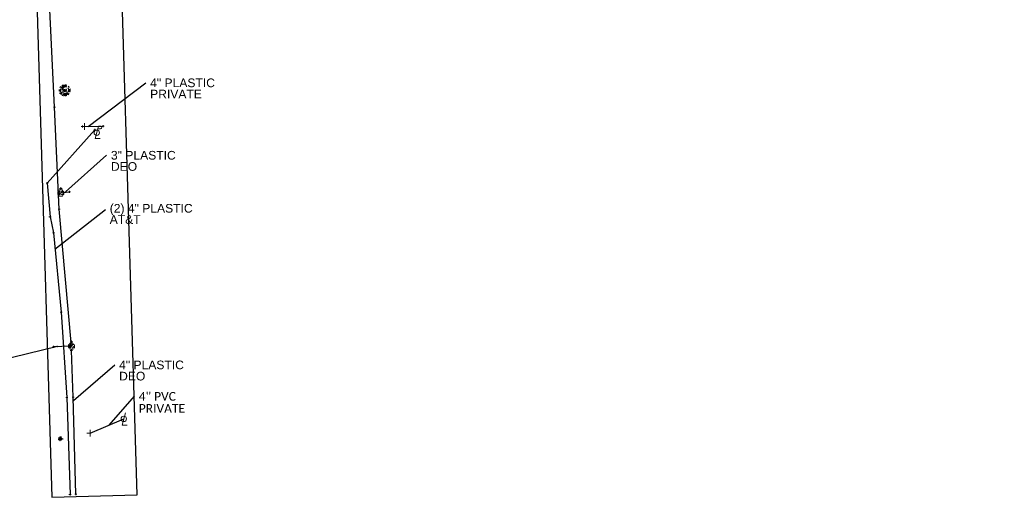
# Model space of a CAD drawing. Header units: feet. Extents: x 2474969 to 2485206, y 498780 to 500682.
# Tile 57 of 69: x 2483498 to 2483972, y 499675 to 499905. Entities that reach past the tile are written whole.
import ezdxf

# ---------------------------------------------------------------- set-up
doc = ezdxf.new("R2010")
doc.units = ezdxf.units.FT
doc.header["$MEASUREMENT"] = 0
for name, pattern in [('DGN Style 1', [0.063228, 0.000105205, -0.063123]), ('DGN Style 2', [0.017105, 0.010263, -0.006842]), ('DGN Style 4', [0.027369, 0.013684, -0.006842, 0, -0.006842]), ('DGN Style 5', [0.011974, 0.005132, -0.006842]), ('DGN Style 6', [6.093386, 0.003204, -1.281469, 2.242571, -1.281469, 0.003204, -1.281469]), ('DGN Style 7', [0.034211, 0.015395, -0.006842, 0.005132, -0.006842]), ('drainage01', [1.6, 0.85, -0.75]), ('OhDOT_USTN2', [0.11, 0.069, -0.041])]:
    doc.linetypes.add(name, pattern=pattern)
for name, color, linetype in [('DR_X_Cells', 151, 'OhDOT_USTN2'), ('GK_Drainage_Nodes', 7, 'Continuous'), ('LT_X_Poles', 2, 'Continuous'), ('SN_X_Public', 3, 'Continuous'), ('TX_X_10', 7, 'Continuous'), ('UT_X_Electric', 1, 'elecex'), ('UT_X_Gas', 190, 'gasex'), ('UT_X_Gas_Cells', 190, 'Continuous'), ('UT_X_Misc_Cells', 7, 'Continuous'), ('UT_X_Sanitary_Cells', 3, 'Continuous'), ('UT_X_Telecom', 30, 'teleex')]:
    doc.layers.add(name, color=color, linetype=linetype)
for name, color, linetype, lineweight in [('GK_Drainage_Nodes (Construction)', 7, 'Continuous', 53), ('UT_X_Gas_Cells (Construction)', 2, 'Continuous', 0), ('UT_X_Sanitary_Cells (Construction)', 3, 'Continuous', 0)]:
    doc.layers.add(name, color=color, linetype=linetype, lineweight=lineweight)
doc.layers.add('SV_X_Shot_Marker (Construction)', color=2, linetype='Continuous', lineweight=0, transparency=0.5)
doc.styles.get("Standard").update_dxf_attribs({"font": 'arial.ttf'})
doc.styles.add('Standard-Linetype-Ex', font='font30.shx')
doc.styles.add('Style-Arial', font='arial.ttf')
doc.styles.add('Style-Calibri', font='calibri.ttf')
doc.linetypes.add('elecex', pattern='A,0.2,-0.1,0.2,-0.1,0.2,-0.1,0.2,-0.1,["E",Standard-Linetype-Ex,S=0.14,R=0,X=0,Y=-0.05],-0.2', length=1.4)
doc.linetypes.add('gasex', pattern='A,0.2,-0.1,0.2,-0.1,0.2,-0.1,0.2,-0.1,["G",Standard-Linetype-Ex,S=0.14,R=0,X=0,Y=-0.05],-0.25', length=1.45)
doc.linetypes.add('teleex', pattern='A,0.2,-0.1,0.2,-0.1,0.2,-0.1,0.2,-0.1,["T",Standard-Linetype-Ex,S=0.14,R=0,X=0,Y=-0.05],-0.2', length=1.4)
doc.dimstyles.get("Standard").update_dxf_attribs({"dimtxt": 0.18, "dimasz": 0.18, "dimexe": 0.18, "dimexo": 0.0625, "dimgap": 0.09, "dimtad": 0, "dimtih": 1, "dimtoh": 1, "dimdec": 4, "dimzin": 0, "dimdsep": 46, "dimtxsty": 'Standard', "dimcen": 0.09, "dimadec": 0, "dimazin": 0, "dimtfac": 1, "dimtdec": 4, "dimtofl": 0, "dimtmove": 0, "dimatfit": 3, "dimfxl": 1, "dimtolj": 1, "dimtzin": 0, "dimarcsym": 0})

# ---------------------------------------------------------------- blocks, each defined once
blk = doc.blocks.new('LPOLE_6')
at = {"layer": 'LT_X_Poles', "color": 34, "linetype": 'Continuous', "lineweight": 0, "flags": 128}
blk.add_lwpolyline([(0.039, 0.148), (-0.039, -0.152), (0.079, -0.152)], dxfattribs=at)
at = {"layer": 'LT_X_Poles', "color": 34, "linetype": 'Continuous', "lineweight": 0}
blk.add_circle((0, 0), 0.065, dxfattribs=at)
blk = doc.blocks.new('SGN1P_3')
at = {"layer": 'SN_X_Public', "color": 3, "linetype": 'Continuous', "lineweight": 0}
for p, q in [((0, 0), (-0.08, 0)), ((0, 0.08), (0, -0.08))]:
    blk.add_line(p, q, dxfattribs=at)
blk = doc.blocks.new('FDRN-X_11')
at = {"layer": 'DR_X_Cells', "color": 5, "linetype": 'Continuous', "lineweight": 0, "flags": 128}
blk.add_lwpolyline([(0.1, 0.4), (-0.18, 0.4), (-0.18, -0.4), (0.1, -0.4)], dxfattribs=at)
at = {"layer": 'DR_X_Cells', "color": 5, "linetype": 'Continuous', "lineweight": 0, "extrusion": (0, 0, -1)}
for centre, radius, start, end in [((0, 0), 0.7, 330.0184, 29.9816), ((0.15, 0), 0.474, 122.5148, 237.4852)]:
    blk.add_arc(centre, radius, start, end, dxfattribs=at)
at = {"layer": 'DR_X_Cells', "color": 5, "linetype": 'Continuous', "lineweight": 0}
for start, end in [(60.0184, 120.0157), (330.0184, 29.9816), (239.9843, 299.9816)]:
    blk.add_arc((0, 0), 0.7, start, end, dxfattribs=at)
at = {"layer": 'GK_Drainage_Nodes (Construction)', "color": 254, "linetype": 'DGN Style 6', "lineweight": 53}
blk.add_circle((0, 0), 0.7, dxfattribs=at)
at = {"layer": 'GK_Drainage_Nodes (Construction)', "color": 5, "linetype": 'DGN Style 7', "lineweight": 53}
blk.add_point((0, 0), dxfattribs=at)
at = {"layer": 'GK_Drainage_Nodes (Construction)', "color": 1, "linetype": 'DGN Style 5', "lineweight": 53}
blk.add_point((0, 0), dxfattribs=at)
at = {"layer": 'GK_Drainage_Nodes (Construction)', "color": 2, "linetype": 'DGN Style 4', "lineweight": 53}
blk.add_point((0, 0), dxfattribs=at)
at = {"layer": 'GK_Drainage_Nodes (Construction)', "color": 6, "linetype": 'DGN Style 1', "lineweight": 53}
blk.add_point((0, 0), dxfattribs=at)
at = {"layer": 'GK_Drainage_Nodes (Construction)', "color": 30, "linetype": 'DGN Style 2', "lineweight": 53}
blk.add_point((0, 0), dxfattribs=at)
blk = doc.blocks.new('GSS_3')
at = {"layer": 'UT_X_Gas_Cells', "color": 34, "linetype": 'Continuous', "lineweight": 0}
for p, q in [((0.032, 0.106), (-0.032, 0.106)), ((0, 0.074), (0, 0.138))]:
    blk.add_line(p, q, dxfattribs=at)
at = {"layer": 'UT_X_Gas_Cells', "color": 34, "linetype": 'Continuous', "lineweight": 0, "flags": 128}
for points in [[(-0.059, 0.045), (-0.074, 0.03), (-0.074, -0.03), (-0.059, -0.045)], [(-0.013, 0.024), (-0.014, 0.027), (-0.015, 0.031), (-0.019, 0.034), (-0.023, 0.037), (-0.026, 0.039), (-0.029, 0.039), (-0.032, 0.04), (-0.04, 0.04), (-0.043, 0.039), (-0.045, 0.039), (-0.048, 0.037), (-0.053, 0.034), (-0.056, 0.029), (-0.058, 0.024), (-0.059, 0.017), (-0.06, 0.007), (-0.06, -0.006), (-0.06, -0.017), (-0.057, -0.025), (-0.053, -0.032), (-0.05, -0.035), (-0.046, -0.037), (-0.039, -0.04), (-0.032, -0.04), (-0.026, -0.039), (-0.023, -0.037), (-0.02, -0.036), (-0.018, -0.034), (-0.015, -0.03), (-0.013, -0.024), (-0.013, -0.009), (-0.026, -0.009)], [(0.045, 0.059), (0.03, 0.074), (-0.03, 0.074), (-0.045, 0.059)], [(0.057, 0.034), (0.056, 0.036), (0.054, 0.037), (0.048, 0.039), (0.041, 0.04), (0.036, 0.04), (0.034, 0.04), (0.026, 0.038), (0.019, 0.034), (0.015, 0.029), (0.014, 0.024), (0.014, 0.02), (0.015, 0.015), (0.02, 0.011), (0.054, -0.008), (0.058, -0.01), (0.059, -0.013), (0.06, -0.017), (0.06, -0.02), (0.06, -0.024), (0.059, -0.027), (0.058, -0.03), (0.056, -0.032), (0.055, -0.034), (0.053, -0.036), (0.051, -0.037), (0.049, -0.039), (0.047, -0.039), (0.041, -0.04), (0.032, -0.04), (0.027, -0.039), (0.019, -0.034), (0.014, -0.031)], [(0.059, -0.045), (0.074, -0.03), (0.074, 0.03), (0.059, 0.045)], [(-0.045, -0.059), (-0.03, -0.074), (0.03, -0.074), (0.045, -0.059)]]:
    blk.add_lwpolyline(points, dxfattribs=at)
at = {"layer": 'UT_X_Gas_Cells (Construction)', "color": 34, "linetype": 'Continuous', "lineweight": 13}
blk.add_point((0, 0), dxfattribs=at)
blk = doc.blocks.new('GSS_4')
at = {"layer": 'UT_X_Gas_Cells', "color": 34, "linetype": 'Continuous', "lineweight": 0}
for p, q in [((0.032, 0.106), (-0.032, 0.106)), ((0, 0.074), (0, 0.138))]:
    blk.add_line(p, q, dxfattribs=at)
at = {"layer": 'UT_X_Gas_Cells', "color": 34, "linetype": 'Continuous', "lineweight": 0, "flags": 128}
for points in [[(-0.059, 0.045), (-0.074, 0.03), (-0.074, -0.03), (-0.059, -0.045)], [(-0.013, 0.024), (-0.014, 0.027), (-0.015, 0.031), (-0.019, 0.034), (-0.023, 0.037), (-0.026, 0.039), (-0.029, 0.039), (-0.032, 0.04), (-0.04, 0.04), (-0.043, 0.039), (-0.045, 0.039), (-0.048, 0.037), (-0.053, 0.034), (-0.056, 0.029), (-0.058, 0.024), (-0.059, 0.017), (-0.06, 0.007), (-0.06, -0.006), (-0.06, -0.017), (-0.057, -0.025), (-0.053, -0.032), (-0.05, -0.035), (-0.046, -0.037), (-0.039, -0.04), (-0.032, -0.04), (-0.026, -0.039), (-0.023, -0.037), (-0.02, -0.036), (-0.018, -0.034), (-0.015, -0.03), (-0.013, -0.024), (-0.013, -0.009), (-0.026, -0.009)], [(0.045, 0.059), (0.03, 0.074), (-0.03, 0.074), (-0.045, 0.059)], [(0.057, 0.034), (0.056, 0.036), (0.054, 0.037), (0.048, 0.039), (0.041, 0.04), (0.036, 0.04), (0.034, 0.04), (0.026, 0.038), (0.019, 0.034), (0.015, 0.029), (0.014, 0.024), (0.014, 0.02), (0.015, 0.015), (0.02, 0.011), (0.054, -0.008), (0.058, -0.01), (0.059, -0.013), (0.06, -0.017), (0.06, -0.02), (0.06, -0.024), (0.059, -0.027), (0.058, -0.03), (0.056, -0.032), (0.055, -0.034), (0.053, -0.036), (0.051, -0.037), (0.049, -0.039), (0.047, -0.039), (0.041, -0.04), (0.032, -0.04), (0.027, -0.039), (0.019, -0.034), (0.014, -0.031)], [(0.059, -0.045), (0.074, -0.03), (0.074, 0.03), (0.059, 0.045)], [(-0.045, -0.059), (-0.03, -0.074), (0.03, -0.074), (0.045, -0.059)]]:
    blk.add_lwpolyline(points, dxfattribs=at)
at = {"layer": 'UT_X_Gas_Cells (Construction)', "color": 34, "linetype": 'Continuous', "lineweight": 13}
blk.add_point((0, 0), dxfattribs=at)
blk = doc.blocks.new('PLP_8')
at = {"layer": 'UT_X_Misc_Cells', "color": 1, "linetype": 'Continuous', "lineweight": 0}
for p, q in [((0.026, 0.096), (0.085, 0.096)), ((0.043, 0.16), (0.085, 0.16))]:
    blk.add_line(p, q, dxfattribs=at)
at = {"layer": 'UT_X_Misc_Cells', "color": 1, "linetype": 'Continuous', "lineweight": 0, "flags": 128}
blk.add_lwpolyline([(0.043, 0.16), (-0.037, -0.14), (0.083, -0.14)], dxfattribs=at)
at = {"layer": 'UT_X_Misc_Cells', "color": 1, "linetype": 'Continuous', "lineweight": 0}
blk.add_circle((0, 0), 0.065, dxfattribs=at)
at = {"layer": 'UT_X_Misc_Cells', "color": 1, "linetype": 'Continuous', "lineweight": 0, "extrusion": (0, 0, -1)}
blk.add_arc((-0.086, 0.128), 0.0319, 88.8767, 271.1233, dxfattribs=at)
blk = doc.blocks.new('SGN1P_4')
at = {"layer": 'SN_X_Public', "color": 3, "linetype": 'Continuous', "lineweight": 0}
for p, q in [((0, 0), (-0.08, 0)), ((0, 0.08), (0, -0.08))]:
    blk.add_line(p, q, dxfattribs=at)
blk = doc.blocks.new('MH1D-X-SAN_11')
at = {"layer": 'GK_Drainage_Nodes (Construction)', "color": 254, "linetype": 'DGN Style 6', "lineweight": 53}
blk.add_circle((0, 0), 2, dxfattribs=at)
at = {"layer": 'GK_Drainage_Nodes (Construction)', "color": 6, "linetype": 'DGN Style 1', "lineweight": 53}
blk.add_point((0, 2), dxfattribs=at)
at = {"layer": 'GK_Drainage_Nodes (Construction)', "color": 5, "linetype": 'DGN Style 7', "lineweight": 53}
blk.add_point((0, 0), dxfattribs=at)
at = {"layer": 'GK_Drainage_Nodes (Construction)', "color": 1, "linetype": 'DGN Style 5', "lineweight": 53}
blk.add_point((0, 0), dxfattribs=at)
at = {"layer": 'GK_Drainage_Nodes (Construction)', "color": 2, "linetype": 'DGN Style 4', "lineweight": 53}
blk.add_point((0, 0), dxfattribs=at)
at = {"layer": 'GK_Drainage_Nodes (Construction)', "color": 30, "linetype": 'DGN Style 2', "lineweight": 53}
blk.add_point((0, -2), dxfattribs=at)
at = {"layer": 'UT_X_Sanitary_Cells', "color": 3, "linetype": 'Continuous', "lineweight": 0, "flags": 128}
for points in [[(-0.33, 0.69), (-0.36, 0.71), (-0.4, 0.74), (-0.51, 0.77), (-0.65, 0.8), (-0.75, 0.8), (-0.79, 0.8), (-0.95, 0.76), (-1.09, 0.69), (-1.18, 0.59), (-1.2, 0.48), (-1.2, 0.41), (-1.18, 0.31), (-1.08, 0.22), (-0.38, -0.16), (-0.32, -0.21), (-0.29, -0.26), (-0.27, -0.33), (-0.27, -0.41), (-0.28, -0.48), (-0.29, -0.54), (-0.32, -0.6), (-0.35, -0.65), (-0.37, -0.69), (-0.41, -0.72), (-0.45, -0.75), (-0.5, -0.77), (-0.53, -0.79), (-0.65, -0.8), (-0.82, -0.8), (-0.94, -0.77), (-1.1, -0.69), (-1.2, -0.61)], [(0.21, -0.8), (0.71, 0.8), (1.2, -0.8)], [(1.08, -0.42), (0.34, -0.42)]]:
    blk.add_lwpolyline(points, dxfattribs=at)
at = {"layer": 'UT_X_Sanitary_Cells', "linetype": 'drainage01', "lineweight": 0}
blk.add_circle((0, 0), 2.67, dxfattribs=at)
at = {"layer": 'UT_X_Sanitary_Cells (Construction)', "color": 251, "linetype": 'drainage01', "lineweight": 0}
blk.add_circle((0, 0), 2, dxfattribs=at)
blk = doc.blocks.new('SVPT_419')
at = {"layer": 'SV_X_Shot_Marker (Construction)', "transparency": 33554495}
for p, q in [((-0.025, 0), (0.025, 0)), ((0, 0.025), (0, -0.025))]:
    blk.add_line(p, q, dxfattribs=at)
blk.add_point((0, 0), dxfattribs=at)
blk = doc.blocks.new('SVPT_420')
at = {"layer": 'SV_X_Shot_Marker (Construction)', "transparency": 33554495}
for p, q in [((-0.025, 0), (0.025, 0)), ((0, 0.025), (0, -0.025))]:
    blk.add_line(p, q, dxfattribs=at)
blk.add_point((0, 0), dxfattribs=at)
blk = doc.blocks.new('SVPT_421')
at = {"layer": 'SV_X_Shot_Marker (Construction)', "transparency": 33554495}
for p, q in [((-0.025, 0), (0.025, 0)), ((0, 0.025), (0, -0.025))]:
    blk.add_line(p, q, dxfattribs=at)
blk.add_point((0, 0), dxfattribs=at)
blk = doc.blocks.new('SVPT_422')
at = {"layer": 'SV_X_Shot_Marker (Construction)', "transparency": 33554495}
for p, q in [((-0.025, 0), (0.025, 0)), ((0, 0.025), (0, -0.025))]:
    blk.add_line(p, q, dxfattribs=at)
blk.add_point((0, 0), dxfattribs=at)
blk = doc.blocks.new('SVPT_423')
at = {"layer": 'SV_X_Shot_Marker (Construction)', "transparency": 33554495}
for p, q in [((-0.025, 0), (0.025, 0)), ((0, 0.025), (0, -0.025))]:
    blk.add_line(p, q, dxfattribs=at)
blk.add_point((0, 0), dxfattribs=at)
blk = doc.blocks.new('SVPT_424')
at = {"layer": 'SV_X_Shot_Marker (Construction)', "transparency": 33554495}
for p, q in [((-0.025, 0), (0.025, 0)), ((0, 0.025), (0, -0.025))]:
    blk.add_line(p, q, dxfattribs=at)
blk.add_point((0, 0), dxfattribs=at)
blk = doc.blocks.new('SVPT_425')
at = {"layer": 'SV_X_Shot_Marker (Construction)', "transparency": 33554495}
for p, q in [((-0.025, 0), (0.025, 0)), ((0, 0.025), (0, -0.025))]:
    blk.add_line(p, q, dxfattribs=at)
blk.add_point((0, 0), dxfattribs=at)
blk = doc.blocks.new('SVPT_426')
at = {"layer": 'SV_X_Shot_Marker (Construction)', "transparency": 33554495}
for p, q in [((-0.025, 0), (0.025, 0)), ((0, 0.025), (0, -0.025))]:
    blk.add_line(p, q, dxfattribs=at)
blk.add_point((0, 0), dxfattribs=at)
blk = doc.blocks.new('SVPT_427')
at = {"layer": 'SV_X_Shot_Marker (Construction)', "transparency": 33554495}
for p, q in [((-0.025, 0), (0.025, 0)), ((0, 0.025), (0, -0.025))]:
    blk.add_line(p, q, dxfattribs=at)
blk.add_point((0, 0), dxfattribs=at)
blk = doc.blocks.new('SVPT_428')
at = {"layer": 'SV_X_Shot_Marker (Construction)', "transparency": 33554495}
for p, q in [((-0.025, 0), (0.025, 0)), ((0, 0.025), (0, -0.025))]:
    blk.add_line(p, q, dxfattribs=at)
blk.add_point((0, 0), dxfattribs=at)
blk = doc.blocks.new('SVPT_429')
at = {"layer": 'SV_X_Shot_Marker (Construction)', "transparency": 33554495}
for p, q in [((-0.025, 0), (0.025, 0)), ((0, 0.025), (0, -0.025))]:
    blk.add_line(p, q, dxfattribs=at)
blk.add_point((0, 0), dxfattribs=at)
blk = doc.blocks.new('SVPT_430')
at = {"layer": 'SV_X_Shot_Marker (Construction)', "transparency": 33554495}
for p, q in [((-0.025, 0), (0.025, 0)), ((0, 0.025), (0, -0.025))]:
    blk.add_line(p, q, dxfattribs=at)
blk.add_point((0, 0), dxfattribs=at)
blk = doc.blocks.new('SVPT_431')
at = {"layer": 'SV_X_Shot_Marker (Construction)', "transparency": 33554495}
for p, q in [((-0.025, 0), (0.025, 0)), ((0, 0.025), (0, -0.025))]:
    blk.add_line(p, q, dxfattribs=at)
blk.add_point((0, 0), dxfattribs=at)
blk = doc.blocks.new('SVPT_432')
at = {"layer": 'SV_X_Shot_Marker (Construction)', "transparency": 33554495}
for p, q in [((-0.025, 0), (0.025, 0)), ((0, 0.025), (0, -0.025))]:
    blk.add_line(p, q, dxfattribs=at)
blk.add_point((0, 0), dxfattribs=at)
blk = doc.blocks.new('SVPT_433')
at = {"layer": 'SV_X_Shot_Marker (Construction)', "transparency": 33554495}
for p, q in [((-0.025, 0), (0.025, 0)), ((0, 0.025), (0, -0.025))]:
    blk.add_line(p, q, dxfattribs=at)
blk.add_point((0, 0), dxfattribs=at)
blk = doc.blocks.new('SVPT_434')
at = {"layer": 'SV_X_Shot_Marker (Construction)', "transparency": 33554495}
for p, q in [((-0.025, 0), (0.025, 0)), ((0, 0.025), (0, -0.025))]:
    blk.add_line(p, q, dxfattribs=at)
blk.add_point((0, 0), dxfattribs=at)
blk = doc.blocks.new('SVPT_467')
at = {"layer": 'SV_X_Shot_Marker (Construction)', "transparency": 33554495}
for p, q in [((-0.025, 0), (0.025, 0)), ((0, 0.025), (0, -0.025))]:
    blk.add_line(p, q, dxfattribs=at)
blk.add_point((0, 0), dxfattribs=at)
blk = doc.blocks.new('SVPT_468')
at = {"layer": 'SV_X_Shot_Marker (Construction)', "transparency": 33554495}
for p, q in [((-0.025, 0), (0.025, 0)), ((0, 0.025), (0, -0.025))]:
    blk.add_line(p, q, dxfattribs=at)
blk.add_point((0, 0), dxfattribs=at)
blk = doc.blocks.new('TerminatorOpen_0.5')
at = {"color": 0, "linetype": 'ByBlock', "lineweight": -2}
for q in [(-1, 0.25), (-1, 0), (-1, -0.25)]:
    blk.add_line((0, 0), q, dxfattribs=at)

msp = doc.modelspace()

# ---------------------------------------------------------------- linework, layer by layer
at = {"layer": 'TX_X_10', "elevation": 1051.7, "flags": 128}
msp.add_lwpolyline([(2483758.61, 500122.65), (2483552.62, 500119.36), (2483520.93, 500097.29), (2483501.91, 500067.51), (2483513.83, 499674.96), (2483554.76, 499676.21), (2483543.69, 500040.75), (2483557.11, 500065.78), (2483598.23, 500085.17), (2483972.03, 500086.62), (2483971.88, 500126.2), (2483758.62, 500122.63)], dxfattribs=at)
at = {"layer": 'UT_X_Electric', "extrusion": (-0.151516, -0.000921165, 0.988454)}
msp.add_line((2483528.55, 499853.32), (2483538.42, 499853.38), dxfattribs=at)
at = {"layer": 'UT_X_Electric'}
msp.add_line((2483532.21, 499705.84), (2483548.37, 499712.67), dxfattribs=at)
at = {"layer": 'UT_X_Gas', "extrusion": (0.024823, 0.002617, 0.999688)}
msp.add_line((2483517.22, 499821.32), (2483522.24, 499821.85), dxfattribs=at)
at = {"layer": 'UT_X_Gas', "extrusion": (-0.064353, -0.002953, 0.997923)}
msp.add_line((2483522.52, 499747.69), (2483514.57, 499747.33), dxfattribs=at)
at = {"layer": 'UT_X_Gas', "flags": 128}
for points in [[(2483523.18, 499747.6), (2483517.31, 499813.5), (2483514.99, 499862.52), (2483512.48, 499916.21), (2483510.65, 499965.7), (2483508.77, 500009.92), (2483508.08, 500037.4), (2483506.03, 500074.63)], [(2483525.28, 499676.53), (2483524.07, 499723.11), (2483523.14, 499745.52)]]:
    msp.add_lwpolyline(points, dxfattribs=at)
at = {"layer": 'UT_X_Telecom', "flags": 128}
msp.add_lwpolyline([(2483534.44, 499851.69), (2483511.51, 499826.06), (2483512.88, 499809.89), (2483514.5, 499802.12), (2483518.19, 499764.05), (2483520.96, 499722.88), (2483522.5, 499676.36)], dxfattribs=at)

# ---------------------------------------------------------------- block references
at = {"layer": 'DR_X_Cells', "color": 5, "linetype": 'Continuous', "lineweight": 0}
msp.add_blockref('FDRN-X_11', (2483518.05, 499703.07, 1051.05), dxfattribs=at)
at = {"layer": 'GK_Drainage_Nodes', "color": 30, "linetype": 'DGN Style 2', "lineweight": 53}
msp.add_blockref('MH1D-X-SAN_11', (2483519.92, 499870.62, 1053.27), dxfattribs=at)
at = {"layer": 'LT_X_Poles', "color": 34, "linetype": 'Continuous', "lineweight": 0, "xscale": 20, "yscale": 20, "zscale": 20}
msp.add_blockref('LPOLE_6', (2483548.37, 499712.67, 1049.7), dxfattribs=at)
at = {"layer": 'SN_X_Public', "color": 3, "linetype": 'Continuous', "lineweight": 0, "xscale": 20, "yscale": 20, "zscale": 20}
for name, p in [('SGN1P_4', (2483529.53, 499853.29, 1052.79)), ('SGN1P_3', (2483532.21, 499705.84, 1051.69))]:
    msp.add_blockref(name, p, dxfattribs=at)
at = {"layer": 'SV_X_Shot_Marker (Construction)', "transparency": 33554495, "xscale": 20, "yscale": 20, "zscale": 20}
for name, p in [('SVPT_434', (2483514.99, 499862.52, 1053.02)), ('SVPT_467', (2483528.55, 499853.32, 1050.65)), ('SVPT_419', (2483534.44, 499851.69, 1052.59)), ('SVPT_468', (2483538.42, 499853.38, 1052.17)), ('SVPT_420', (2483511.51, 499826.06, 1052.24)), ('SVPT_431', (2483517.22, 499821.32, 1052.05)), ('SVPT_432', (2483522.24, 499821.85, 1051.92)), ('SVPT_433', (2483517.31, 499813.5, 1052.61)), ('SVPT_421', (2483512.88, 499809.89, 1052.03)), ('SVPT_422', (2483514.5, 499802.12, 1052.3)), ('SVPT_423', (2483518.19, 499764.05, 1052.05)), ('SVPT_430', (2483514.57, 499747.33, 1051.22)), ('SVPT_429', (2483522.52, 499747.69, 1051.73)), ('SVPT_428', (2483523.14, 499745.52, 1051.86)), ('SVPT_424', (2483520.96, 499722.88, 1051.51)), ('SVPT_427', (2483524.07, 499723.11, 1051.42)), ('SVPT_425', (2483522.5, 499676.36, 1050.16)), ('SVPT_426', (2483525.28, 499676.53, 1049.97))]:
    msp.add_blockref(name, p, dxfattribs=at)
at = {"layer": 'UT_X_Gas_Cells', "color": 34, "linetype": 'Continuous', "lineweight": 13, "xscale": 20, "yscale": 20, "zscale": 20}
for name, p in [('GSS_4', (2483518.07, 499821.31, 1052.08)), ('GSS_3', (2483523.18, 499747.6, 1051.88))]:
    msp.add_blockref(name, p, dxfattribs=at)
at = {"layer": 'UT_X_Misc_Cells', "color": 1, "linetype": 'Continuous', "lineweight": 0, "xscale": 20, "yscale": 20, "zscale": 20}
msp.add_blockref('PLP_8', (2483535.39, 499850.27, 1051.84), dxfattribs=at)

# ---------------------------------------------------------------- texts
at = {"layer": 'Defpoints', "color": 7, "attachment_point": 1}
for s, insert, char_height, rotation, line_spacing_factor, style in [('4" PLASTIC\\PPRIVATE', (2483561.05, 499876.35, 0), 4.167, 0, 0.776524, 'Style-Arial'), ('3" PLASTIC\\PDEO', (2483542.19, 499841.52, 0), 4.167, 0, 0.776524, 'Style-Arial'), ('(2) 4" PLASTIC\\PAT&T', (2483541.6, 499816.02, 1052.25), 4.1671, 360, 0.776524, 'Style-Arial'), ('4" PLASTIC\\PDEO', (2483546.12, 499740.71, 1051.37), 4.167, 360, 0.776524, 'Style-Arial'), ('4" PVC\\PPRIVATE', (2483555.58, 499725.58, 1050.58), 4.167, 0, 0.836056, 'Style-Calibri')]:
    msp.add_mtext(s, dxfattribs=dict(at, insert=insert, char_height=char_height, rotation=rotation, line_spacing_factor=line_spacing_factor, style=style))

# ---------------------------------------------------------------- leaders
at = {"layer": 'Defpoints'}
for points in [[(2483531.19, 499853.31, 0), (2483558.97, 499874.27, 0)], [(2483520.35, 499821.78, 0), (2483540.11, 499839.44, 0)], [(2483515.26, 499794.27, 1052.25), (2483539.52, 499813.36, 1052.25)], [(2483516.44, 499747.42, 1051.34), (2483467.6, 499735.57, 1051.34)], [(2483524.11, 499721.52, 1051.37), (2483544.04, 499738.63, 1051.37)]]:
    msp.add_leader(points, dimstyle='Standard', override={"dimscale": 0, "dimtxt": 0.208348, "dimasz": 0.208348, "dimgap": 0.104174, "dimtad": 0, "dimtxsty": 'Style-Arial', "dimldrblk": 'TerminatorOpen_0.5'}, dxfattribs=at)
at = {"layer": 'Defpoints', "color": 7}
msp.add_leader([(2483541.29, 499709.68, 1050.58), (2483553.5, 499723.63, 1050.58)], dimstyle='Standard', override={"dimscale": 0, "dimtxt": 0.208348, "dimasz": 0.208348, "dimgap": 0.104174, "dimtad": 0, "dimtxsty": 'Style-Calibri', "dimclrd": 7, "dimldrblk": 'TerminatorOpen_0.5'}, dxfattribs=at)

doc.saveas('drawing.dxf')
